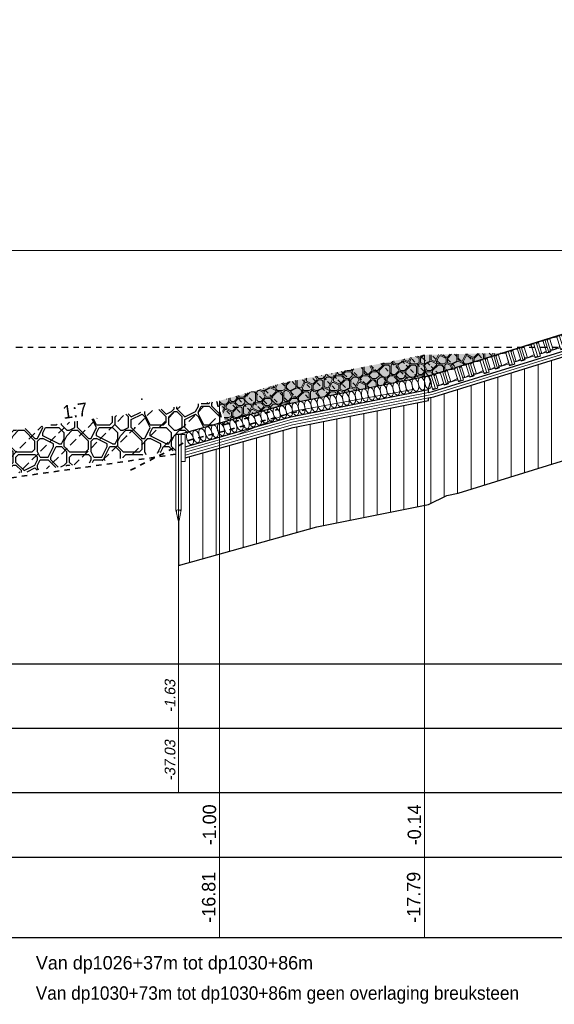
# Model space of a CAD drawing. Header units: metres. Extents: x -638 to 4513, y 95 to 2304.
# Tile 14 of 23: x 311 to 321, y 98 to 117. Entities that reach past the tile are written whole.
import ezdxf
from ezdxf.enums import TextEntityAlignment as Align

# ---------------------------------------------------------------- set-up
doc = ezdxf.new("R2010")
doc.units = ezdxf.units.M
doc.header["$LTSCALE"] = 0.1
for name, pattern in [('DASHED', [19.05, 12.7, -6.35]), ('geotextiel', [0.2, -0.1, 0.1]), ('NAP', [20, 12.5, -2.5, 2.5, -2.5])]:
    doc.linetypes.add(name, pattern=pattern)
for name, color, linetype in [('867', 7, 'Continuous'), ('999', 7, 'Continuous'), ('AL-2.5mm Tekst', 7, 'Continuous'), ('BS-KANT-KREUKELBERM', 255, 'Continuous'), ('BS-OVERIGE-LIJNEN', 174, 'Continuous'), ('BS-SCHEIDINGSLIJN-TALUDBEKL', 255, 'Continuous'), ('BS-TEENSCHOT-GECONSTRUEERD', 198, 'Continuous'), ('dp-arcering_lgrijs', 9, 'Continuous'), ('DP-BS-profiel', 9, 'Continuous'), ('DP-Matenbalk', 1, 'Continuous'), ('DP-Matenbalk_bestaandehoogten', 6, 'Continuous'), ('DP-Matenbalk_nwhoogten', 7, 'Continuous'), ('Wapeningnet weg', 3, 'DASHED')]:
    doc.layers.add(name, color=color, linetype=linetype)
for name, color, linetype, lineweight in [('BS-bekleding (overnem uit V8)', 253, 'Continuous', 9), ('DP-BS-arcering_klei', 253, 'Continuous', 0), ('DP-BS-Matenbalk_verlenglijnen', 253, 'Continuous', 0), ('DP-NAP-lijn', 6, 'NAP', 25), ('DP-NW-arcering_kreukelberm', 2, 'Continuous', 25), ('DP-NW-arcering_overlaging', 1, 'Continuous', 18), ('DP-NW-geotextiel', 3, 'geotextiel', 35), ('DP-NW-Matenbalk_verlenglijnen', 135, 'Continuous', 0), ('DP-NW-profiel', 9, 'Continuous', 50), ('DP-Vilvoortse', 253, 'vilvoortse', 13), ('DP-waterlijn', 1, 'Continuous', 13), ('DP-Waterlijn_tekst', 7, 'Continuous', 35), ('maatvoering-lin', 7, 'Continuous', 20), ('TL-2.5mm Tekst', 7, 'Continuous', 25)]:
    doc.layers.add(name, color=color, linetype=linetype, lineweight=lineweight)
doc.layers.get('DP-NW-profiel').off()
doc.styles.add('dp-besthgt', font='StagCAD.ttf', dxfattribs={"oblique": 10, "height": 0.2})
doc.styles.add('dp-nwhgt', font='StagCAD.ttf', dxfattribs={"height": 0.25})
doc.styles.add('StagCAD', font='StagCAD.ttf')
doc.linetypes.add('vilvoortse', pattern='A,0,-0.126,[198,VILVOORSTE.shx,S=0.004,R=0,X=0,Y=0],-0.126', length=0.252)

# ---------------------------------------------------------------- blocks, each defined once
blk = doc.blocks.new('A$C7F1E383F')
at = {"layer": 'BS-bekleding (overnem uit V8)'}
for p, q in [((0, 0), (0, -0.27)), ((0.5, 0), (0.5, -0.27)), ((1, 0), (1, -0.27)), ((1.5, 0), (1.5, -0.27)), ((2, 0), (2, -0.27)), ((2.5, 0), (2.5, -0.27)), ((3, 0), (3, -0.23))]:
    blk.add_line(p, q, dxfattribs=at)
at = {"layer": 'BS-bekleding (overnem uit V8)', "flags": 128}
for points in [[(0, 0), (0.5, 0)], [(0.053, 0), (0, -0.019)], [(0.053, 0), (0.053, -0.27)], [(0.053, 0), (0.1, -0.009)], [(0.1, 0), (0.1, -0.27)], [(0.1, -0.027), (0.138, 0)], [(0.138, 0), (0.23, -0.019)], [(0.138, 0), (0.138, -0.23)], [(0.23, 0), (0.23, -0.25)], [(0.23, -0.011), (0.272, 0)], [(0.272, 0), (0.31, -0.023)], [(0.272, 0), (0.272, -0.25)], [(0.31, 0), (0.31, -0.25)], [(0.31, -0.023), (0.362, 0)], [(0.362, 0), (0.5, -0.025)], [(0.362, 0), (0.362, -0.23)], [(0.5, 0), (0.5, -0.23)], [(0.5, 0), (1, 0)], [(0.553, 0), (0.5, -0.019)], [(0.553, 0), (0.553, -0.27)], [(0.553, 0), (0.6, -0.009)], [(0.6, 0), (0.6, -0.27)], [(0.6, -0.027), (0.638, 0)], [(0.638, 0), (0.73, -0.019)], [(0.638, 0), (0.638, -0.23)], [(0.73, 0), (0.73, -0.25)], [(0.73, -0.011), (0.772, 0)], [(0.772, 0), (0.81, -0.023)], [(0.772, 0), (0.772, -0.25)], [(0.81, 0), (0.81, -0.25)], [(0.81, -0.023), (0.862, 0)], [(0.862, 0), (1, -0.025)], [(0.862, 0), (0.862, -0.23)], [(1, 0), (1, -0.23)], [(1, 0), (1.5, 0)], [(1.053, 0), (1, -0.019)], [(1.053, 0), (1.053, -0.27)], [(1.053, 0), (1.1, -0.009)], [(1.1, 0), (1.1, -0.27)], [(1.1, -0.027), (1.138, 0)], [(1.138, 0), (1.23, -0.019)], [(1.138, 0), (1.138, -0.23)], [(1.23, 0), (1.23, -0.25)], [(1.23, -0.011), (1.272, 0)], [(1.272, 0), (1.31, -0.023)], [(1.272, 0), (1.272, -0.25)], [(1.31, 0), (1.31, -0.25)], [(1.31, -0.023), (1.362, 0)], [(1.362, 0), (1.5, -0.025)], [(1.362, 0), (1.362, -0.23)], [(1.5, 0), (1.5, -0.23)], [(1.5, 0), (2, 0)], [(1.553, 0), (1.5, -0.019)], [(1.553, 0), (1.553, -0.27)], [(1.553, 0), (1.6, -0.009)], [(1.6, 0), (1.6, -0.27)], [(1.6, -0.027), (1.638, 0)], [(1.638, 0), (1.73, -0.019)], [(1.638, 0), (1.638, -0.23)], [(1.73, 0), (1.73, -0.25)], [(1.73, -0.011), (1.772, 0)], [(1.772, 0), (1.81, -0.023)], [(1.772, 0), (1.772, -0.25)], [(1.81, 0), (1.81, -0.25)], [(1.81, -0.023), (1.862, 0)], [(1.862, 0), (2, -0.025)], [(1.862, 0), (1.862, -0.23)], [(2, 0), (2.5, 0)], [(2.053, 0), (2, -0.019)], [(2.053, 0), (2.053, -0.27)], [(2.053, 0), (2.1, -0.009)], [(2.1, 0), (2.1, -0.27)], [(2.1, -0.027), (2.138, 0)], [(2.138, 0), (2.23, -0.019)], [(2.138, 0), (2.138, -0.23)], [(2.23, 0), (2.23, -0.25)], [(2.23, -0.011), (2.272, 0)], [(2.272, 0), (2.31, -0.023)], [(2.272, 0), (2.272, -0.25)], [(2.31, 0), (2.31, -0.25)], [(2.31, -0.023), (2.362, 0)], [(2.362, 0), (2.5, -0.025)], [(2.362, 0), (2.362, -0.23)], [(2.5, 0), (2.5, -0.23)], [(2.5, 0), (3, 0)], [(2.553, 0), (2.5, -0.019)], [(2.553, 0), (2.553, -0.27)], [(2.553, 0), (2.6, -0.009)], [(2.6, 0), (2.6, -0.27)], [(2.6, -0.027), (2.638, 0)], [(2.638, 0), (2.73, -0.019)], [(2.638, 0), (2.638, -0.23)], [(2.73, 0), (2.73, -0.25)], [(2.73, -0.011), (2.772, 0)], [(2.772, 0), (2.81, -0.023)], [(2.772, 0), (2.772, -0.25)], [(2.81, 0), (2.81, -0.25)], [(2.81, -0.023), (2.862, 0)], [(2.862, 0), (3, -0.025)], [(2.862, 0), (2.862, -0.23)], [(0.053, -0.27), (0, -0.251)], [(0, -0.27), (0.1, -0.27)], [(0.053, -0.27), (0.1, -0.261)], [(0.1, -0.203), (0.138, -0.23)], [(0.1, -0.23), (0.23, -0.23)], [(0.138, -0.23), (0.23, -0.211)], [(0.23, -0.239), (0.272, -0.25)], [(0.23, -0.25), (0.31, -0.25)], [(0.272, -0.25), (0.31, -0.227)], [(0.31, -0.207), (0.362, -0.23)], [(0.31, -0.23), (0.5, -0.23)], [(0.362, -0.23), (0.5, -0.204)], [(0.553, -0.27), (0.5, -0.251)], [(0.5, -0.27), (0.6, -0.27)], [(0.553, -0.27), (0.6, -0.261)], [(0.6, -0.203), (0.638, -0.23)], [(0.6, -0.23), (0.73, -0.23)], [(0.638, -0.23), (0.73, -0.211)], [(0.73, -0.239), (0.772, -0.25)], [(0.73, -0.25), (0.81, -0.25)], [(0.772, -0.25), (0.81, -0.227)], [(0.81, -0.207), (0.862, -0.23)], [(0.81, -0.23), (1, -0.23)], [(0.862, -0.23), (1, -0.204)], [(1.053, -0.27), (1, -0.251)], [(1, -0.27), (1.1, -0.27)], [(1.053, -0.27), (1.1, -0.261)], [(1.1, -0.203), (1.138, -0.23)], [(1.1, -0.23), (1.23, -0.23)], [(1.138, -0.23), (1.23, -0.211)], [(1.23, -0.239), (1.272, -0.25)], [(1.23, -0.25), (1.31, -0.25)], [(1.272, -0.25), (1.31, -0.227)], [(1.31, -0.207), (1.362, -0.23)], [(1.31, -0.23), (1.5, -0.23)], [(1.362, -0.23), (1.5, -0.204)], [(1.553, -0.27), (1.5, -0.251)], [(1.5, -0.27), (1.6, -0.27)], [(1.553, -0.27), (1.6, -0.261)], [(1.6, -0.203), (1.638, -0.23)], [(1.6, -0.23), (1.73, -0.23)], [(1.638, -0.23), (1.73, -0.211)], [(1.73, -0.239), (1.772, -0.25)], [(1.73, -0.25), (1.81, -0.25)], [(1.772, -0.25), (1.81, -0.227)], [(1.81, -0.207), (1.862, -0.23)], [(1.81, -0.23), (2, -0.23)], [(1.862, -0.23), (2, -0.204)], [(2.053, -0.27), (2, -0.251)], [(2, -0.27), (2.1, -0.27)], [(2.053, -0.27), (2.1, -0.261)], [(2.1, -0.203), (2.138, -0.23)], [(2.1, -0.23), (2.23, -0.23)], [(2.138, -0.23), (2.23, -0.211)], [(2.23, -0.239), (2.272, -0.25)], [(2.23, -0.25), (2.31, -0.25)], [(2.272, -0.25), (2.31, -0.227)], [(2.31, -0.207), (2.362, -0.23)], [(2.31, -0.23), (2.5, -0.23)], [(2.362, -0.23), (2.5, -0.204)], [(2.553, -0.27), (2.5, -0.251)], [(2.5, -0.27), (2.6, -0.27)], [(2.553, -0.27), (2.6, -0.261)], [(2.6, -0.203), (2.638, -0.23)], [(2.6, -0.23), (2.73, -0.23)], [(2.638, -0.23), (2.73, -0.211)], [(2.73, -0.239), (2.772, -0.25)], [(2.73, -0.25), (2.81, -0.25)], [(2.772, -0.25), (2.81, -0.227)], [(2.81, -0.207), (2.862, -0.23)], [(2.81, -0.23), (3, -0.23)], [(2.862, -0.23), (3, -0.204)]]:
    blk.add_lwpolyline(points, dxfattribs=at)
blk = doc.blocks.new('*U52')
at = {"layer": 'DP-NAP-lijn'}
blk.add_line((0, 0), (552.76, 0), dxfattribs=at)
at = {"layer": 'DP-waterlijn'}
blk.add_line((0, 18), (268.9, 18), dxfattribs=at)
at = {"layer": 'DP-NAP-lijn', "style": 'StagCAD'}
blk.add_attdef('NAPLIJN', (6.25, 1), '', height=2.5, dxfattribs=at)
at = {"layer": 'DP-Waterlijn_tekst', "style": 'StagCAD'}
blk.add_attdef('WP', text='', height=2.5, dxfattribs=at).set_placement((11.17, 18), align=Align.BOTTOM_CENTER)
blk = doc.blocks.new('A$C444B368F')
at = {"layer": 'BS-bekleding (overnem uit V8)'}
for centre in [(1.604, 0.258), (1.72, 0.286), (1.837, 0.314), (1.954, 0.341), (2.071, 0.369), (2.188, 0.397), (0.786, 0.065), (0.903, 0.092), (1.02, 0.12), (1.137, 0.148), (1.253, 0.175), (1.37, 0.203), (1.487, 0.231), (0.086, -0.101), (0.202, -0.074), (0.319, -0.046), (0.436, -0.017), (0.553, 0.009), (0.67, 0.037)]:
    blk.add_ellipse(centre, major_axis=(0.028, -0.117), ratio=0.5, dxfattribs=at)
at = {"layer": 'DP-Vilvoortse', "color": 251, "ltscale": 4.8}
blk.add_lwpolyline([(-1.047, -0.643), (0.05, -0.142), (2.26, 0.339)], dxfattribs=at)

msp = doc.modelspace()

# ---------------------------------------------------------------- hatches: boundary and pattern name
at = {"layer": 'dp-arcering_lgrijs'}
h = msp.add_hatch(color=256, dxfattribs=at)
h.paths.add_polyline_path([(320.224, 110.563), (318.759, 110.526), (318.837, 110.134)])
h.paths.add_polyline_path([(318.837, 110.134), (318.759, 110.526), (316.483, 110.075), (316.115, 110.002), (314.938, 109.67), (315.046, 109.285), (315.193, 109.326), (316.209, 109.613), (316.561, 109.682)])
at = {"layer": 'DP-BS-arcering_klei'}
h = msp.add_hatch(dxfattribs=at)
h.set_pattern_fill('_U', color=251, scale=0.25, angle=90, style=0, pattern_type=0)
h.set_pattern_definition([(90, (-1036.12134, 79.0889), (-0.25, -1e-16), [])])
h.paths.add_polyline_path([(314.703, 108.721), (314.302, 108.608), (314.302, 108.54), (314.227, 108.54), (314.227, 107.64), (314.187, 107.44), (314.177, 107.44), (314.177, 106.599), (314.703, 106.747)])
h.paths.add_polyline_path([(314.938, 108.787), (314.703, 108.721), (314.703, 106.747), (314.938, 106.813)])
h.paths.add_polyline_path([(315.915, 109.062), (314.938, 108.787), (314.938, 106.813), (315.915, 107.088)])
h.paths.add_polyline_path([(316.209, 109.145), (315.915, 109.062), (315.915, 107.088), (316.209, 107.171)])
h.paths.add_polyline_path([(318.759, 109.659), (316.314, 109.175), (316.209, 109.145), (316.209, 107.171), (316.757, 107.325), (318.759, 107.722)])
h.paths.add_polyline_path([(318.837, 109.675), (318.759, 109.659), (318.759, 107.722), (318.837, 107.738)])
h.paths.add_polyline_path([(324.906, 109.655), (324.906, 110.67), (321.926, 110.67), (318.935, 109.745), (318.837, 109.726), (318.837, 107.738), (319.177, 107.907), (319.389, 107.949)])
h.paths.add_polyline_path([(324.906, 111.591), (321.926, 110.67), (324.906, 110.67)])
h.paths.add_polyline_path([(328.661, 112.66), (325.074, 111.693), (325.115, 111.55), (324.999, 111.517), (324.972, 111.612), (324.906, 111.591), (324.906, 110.67), (328.661, 110.67)])
h.paths.add_polyline_path([(329.626, 111.662), (329.626, 112.882), (328.771, 112.638), (328.757, 112.686), (328.661, 112.66), (328.661, 110.67), (328.771, 110.67), (329.661, 110.91), (329.661, 111.508), (329.657, 111.508)])
h.paths.add_polyline_path([(332.106, 111.441), (332.106, 113.435), (329.704, 112.749), (329.704, 112.71), (329.696, 111.662), (329.667, 111.508), (329.661, 111.508), (329.661, 110.91), (329.784, 110.788), (330.31, 110.93)])
h.paths.add_polyline_path([(333.006, 113.692), (332.106, 113.435), (332.106, 111.441), (332.503, 111.554), (333.006, 111.577)])
h.paths.add_polyline_path([(333.55, 113.796), (333.006, 113.641), (333.006, 111.577), (333.058, 111.63), (333.24, 111.638), (333.55, 111.685)])
h.paths.add_polyline_path([(334.171, 113.91), (333.749, 113.893), (333.76, 113.856), (333.55, 113.796), (333.55, 111.685), (334.171, 111.778)])
h.paths.add_polyline_path([(335.616, 113.968), (334.171, 113.91), (334.171, 111.778), (334.345, 111.805), (335.616, 111.799)])
h.paths.add_polyline_path([(336.548, 114.005), (335.616, 113.968), (335.616, 111.799), (335.812, 111.798), (336.548, 111.923)])
h.paths.add_polyline_path([(336.666, 114.01), (336.548, 114.005), (336.548, 111.923), (336.666, 111.943)])
h.paths.add_polyline_path([(343.431, 114.802), (341.729, 114.695), (336.87, 114.391), (336.879, 114.025), (336.666, 114.01), (336.666, 111.943), (336.943, 111.99), (343.431, 112.398)])
h.paths.add_polyline_path([(345.201, 114.168), (350.092, 115.409), (350.092, 116.492), (343.431, 114.802), (343.431, 112.398)])
h.paths.add_polyline_path([(351.171, 116.766), (350.092, 116.492), (350.092, 115.409), (351.171, 115.683)])
h.paths.add_polyline_path([(351.211, 116.766), (351.171, 116.766), (351.171, 115.683), (351.211, 115.723)])
h.paths.add_polyline_path([(353.092, 116.77), (351.211, 116.766), (351.211, 115.723), (351.555, 116.067), (353.092, 116.07)])
h.paths.add_polyline_path([(353.742, 116.772), (353.092, 116.77), (353.092, 116.07), (353.742, 116.072)])
h.paths.add_polyline_path([(353.742, 116.772), (353.742, 116.072), (353.869, 116.072), (354.942, 115.634), (354.942, 116.282)])
at = {"layer": 'DP-NW-arcering_kreukelberm'}
h = msp.add_hatch(dxfattribs=at)
h.set_pattern_fill('NATUURST', color=9, scale=0.1, style=0, pattern_type=2)
h.set_pattern_definition([(0, (310.0943, 108.1201), (1, 1), [0.05, -0.05, 0.1, -0.8]), (0, (309.6943, 108.1701), (1, 1), [0.25, -0.75]), (0, (309.6443, 108.2201), (1, 1), [0.25, -0.75]), (0, (310.0943, 108.4701), (1, 1), [0.05, -0.95]), (0, (309.5943, 108.5701), (1, 1), [0.15, -0.85]), (0, (309.5943, 108.6201), (1, 1), [0.15, -0.85]), (0, (310.1943, 108.6701), (1, 1), [0.3, -0.7]), (0, (310.1443, 108.7201), (1, 1), [0.3, -0.7]), (0, (309.8943, 108.8201), (1, 1), [0.1, -0.9]), (0, (309.9443, 108.8701), (1, 1), [0.05, -0.95]), (0, (309.4943, 108.9701), (1, 1), [0.05, -0.05, 0.05, -0.85]), (90, (309.4943, 108.7701), (-1, 1), [0.15, -0.85]), (90, (309.5443, 108.4201), (-1, 1), [0.05, -0.1, 0.05, -0.1, 0.2, -0.5]), (90, (309.6443, 109.0201), (-1, 1), [0.05, -0.95]), (90, (309.7943, 108.5701), (-1, 1), [0.05, -0.95]), (90, (309.8443, 108.8201), (-1, 1), [0.05, -0.95]), (90, (309.9443, 108.2701), (-1, 1), [0.1, -0.9]), (90, (309.9943, 108.2201), (-1, 1), [0.15, -0.85]), (90, (310.0443, 108.8201), (-1, 1), [0.1, -0.05, 0.1, -0.75]), (90, (310.0943, 108.5201), (-1, 1), [0.2, -0.8]), (90, (310.1443, 108.5201), (-1, 1), [0.1, -0.9]), (90, (310.2443, 108.1701), (-1, 1), [0.2, -0.8]), (90, (310.2943, 108.1701), (-1, 1), [0.15, -0.85]), (45, (309.8943, 108.2201), (0, 1), [0.07071, -1.3435]), (45, (310.0443, 108.4701), (0, 1), [0.07071, -1.3435]), (45, (310.1443, 108.6201), (0, 1), [0.07071, -1.3435]), (45, (309.4443, 108.7201), (0, 1), [0.07071, -1.3435]), (45, (309.5443, 108.9201), (0, 1), [0.07071, -1.3435]), (45, (309.9943, 108.3701), (0, 1), [0.14142, -1.2728]), (45, (310.0943, 109.0201), (0, 1), [0.14142, -1.2728]), (135, (310.0443, 108.0701), (-1, 0), [0.14142, -1.2728]), (135, (310.0943, 108.1201), (-1, 0), [0.14142, -1.2728]), (135, (310.2443, 108.3701), (-1, 0), [0.14142, -1.2728]), (135, (310.0943, 108.7201), (-1, 0), [0.14142, -1.2728]), (135, (310.1443, 108.7201), (-1, 0), [0.14142, -1.2728]), (135, (309.9443, 108.4201), (-1, 0), [0.21213, -1.20208]), (135, (310.2943, 108.3701), (-1, 0), [0.21213, -1.20208]), (135, (309.9443, 108.3701), (-1, 0), [0.28284, -1.13137]), (135, (309.4943, 108.9701), (-1, 0), [0.28284, -1.13137]), (135, (309.4943, 108.9201), (-1, 0), [0.28284, -1.13137]), (135, (309.5443, 108.3701), (-1, 0), [0.07071, -1.3435]), (135, (309.5443, 108.6201), (-1, 0), [0.07071, -1.3435]), (26.565, (310.1443, 108.12007), (1, 4e-10), [0.1118, -2.12426]), (26.565, (309.9443, 108.42007), (1, 4e-10), [0.1118, -2.12426]), (26.565, (310.2943, 108.32007), (1, 4e-10), [0.2236, -2.01246]), (26.565, (310.2943, 108.37007), (1, 4e-10), [0.2236, -2.01246]), (63.435, (309.9943, 108.87007), (5e-11, 1), [0.1118, -1.118, 0.2236, -0.78267]), (63.435, (309.4943, 108.47007), (5e-11, 1), [0.1118, -2.12426]), (63.435, (309.6443, 108.07007), (5e-11, 1), [0.1118, -2.12426]), (63.435, (309.5443, 108.47007), (5e-11, 1), [0.1118, -2.12426]), (63.435, (310.0443, 108.92007), (5e-11, 1), [0.1118, -2.12426]), (63.435, (309.9943, 108.87007), (5e-11, 1), [0.1118, -2.12426]), (63.435, (309.7943, 108.62007), (5e-11, 1), [0.22361, -2.01246]), (63.435, (309.7443, 108.62007), (5e-11, 1), [0.22361, -2.01246]), (116.565, (309.5943, 108.62007), (-4e-10, 1), [0.1118, -2.12426]), (116.565, (309.6443, 108.17007), (-4e-10, 1), [0.22361, -2.01246]), (116.565, (309.6443, 108.22007), (-4e-10, 1), [0.22361, -2.01246]), (153.435, (309.8443, 108.87007), (-1, 5e-11), [0.22361, -2.01246]), (153.435, (309.9443, 108.87007), (-1, 5e-11), [0.33541, -1.90066]), (45, (309.61526, 108.07007), (-0.22097, 0.22097), [0.15625, -0.078125])])
h.paths.add_polyline_path([(314.177, 109.04), (314.976, 109.265), (314.938, 109.67), (309.988, 108.963), (309.394, 108.07), (314.127, 108.746), (314.127, 109.04)])
at = {"layer": 'DP-NW-arcering_overlaging'}
h = msp.add_hatch(dxfattribs=at)
h.set_pattern_fill('NATUURST', color=9, scale=0.05, angle=90, style=0, pattern_type=2)
h.set_pattern_definition([(90, (314.913, 109.63514), (-0.5, 0.5), [0.025, -0.025, 0.05, -0.4]), (90, (314.888, 109.43514), (-0.5, 0.5), [0.125, -0.375]), (90, (314.863, 109.41014), (-0.5, 0.5), [0.125, -0.375]), (90, (314.738, 109.63514), (-0.5, 0.5), [0.025, -0.475]), (90, (314.688, 109.38514), (-0.5, 0.5), [0.075, -0.425]), (90, (314.663, 109.38514), (-0.5, 0.5), [0.075, -0.425]), (90, (314.638, 109.68514), (-0.5, 0.5), [0.15, -0.35]), (90, (314.613, 109.66014), (-0.5, 0.5), [0.15, -0.35]), (90, (314.563, 109.53514), (-0.5, 0.5), [0.05, -0.45]), (90, (314.538, 109.56014), (-0.5, 0.5), [0.025, -0.475]), (90, (314.488, 109.33514), (-0.5, 0.5), [0.025, -0.025, 0.025, -0.425]), (180, (314.588, 109.33514), (-0.5, -0.5), [0.075, -0.425]), (180, (314.763, 109.36014), (-0.5, -0.5), [0.025, -0.05, 0.025, -0.05, 0.1, -0.25]), (180, (314.463, 109.41014), (-0.5, -0.5), [0.025, -0.475]), (180, (314.688, 109.48514), (-0.5, -0.5), [0.025, -0.475]), (180, (314.563, 109.51014), (-0.5, -0.5), [0.025, -0.475]), (180, (314.838, 109.56014), (-0.5, -0.5), [0.05, -0.45]), (180, (314.863, 109.58514), (-0.5, -0.5), [0.075, -0.425]), (180, (314.563, 109.61014), (-0.5, -0.5), [0.05, -0.025, 0.05, -0.375]), (180, (314.713, 109.63514), (-0.5, -0.5), [0.1, -0.4]), (180, (314.713, 109.66014), (-0.5, -0.5), [0.05, -0.45]), (180, (314.888, 109.71014), (-0.5, -0.5), [0.1, -0.4]), (180, (314.888, 109.73514), (-0.5, -0.5), [0.075, -0.425]), (135, (314.863, 109.53514), (-0.5, 3e-17), [0.035355, -0.67175]), (135, (314.738, 109.61014), (-0.5, 3e-17), [0.035355, -0.67175]), (135, (314.663, 109.66014), (-0.5, 3e-17), [0.035355, -0.67175]), (135, (314.613, 109.31014), (-0.5, 3e-17), [0.035355, -0.67175]), (135, (314.513, 109.36014), (-0.5, 3e-17), [0.035355, -0.67175]), (135, (314.788, 109.58514), (-0.5, 3e-17), [0.07071, -0.636396]), (135, (314.463, 109.63514), (-0.5, 3e-17), [0.07071, -0.636396]), (225, (314.938, 109.61014), (-3e-17, -0.5), [0.07071, -0.636396]), (225, (314.913, 109.63514), (-3e-17, -0.5), [0.07071, -0.636396]), (225, (314.788, 109.71014), (-3e-17, -0.5), [0.07071, -0.636396]), (225, (314.613, 109.63514), (-3e-17, -0.5), [0.07071, -0.636396]), (225, (314.613, 109.66014), (-3e-17, -0.5), [0.07071, -0.636396]), (225, (314.763, 109.56014), (-3e-17, -0.5), [0.106066, -0.60104]), (225, (314.788, 109.73514), (-3e-17, -0.5), [0.106066, -0.60104]), (225, (314.788, 109.56014), (-3e-17, -0.5), [0.14142, -0.565685]), (225, (314.488, 109.33514), (-3e-17, -0.5), [0.14142, -0.565685]), (225, (314.513, 109.33514), (-3e-17, -0.5), [0.14142, -0.565685]), (225, (314.788, 109.36014), (-3e-17, -0.5), [0.035355, -0.67175]), (225, (314.663, 109.36014), (-3e-17, -0.5), [0.035355, -0.67175]), (116.565, (314.913, 109.66014), (-2e-10, 0.5), [0.0559, -1.062132]), (116.565, (314.763, 109.56014), (-2e-10, 0.5), [0.0559, -1.062132]), (116.565, (314.813, 109.73514), (-2e-10, 0.5), [0.111803, -1.00623]), (116.565, (314.788, 109.73514), (-2e-10, 0.5), [0.111803, -1.00623]), (153.435, (314.538, 109.58514), (-0.5, 3e-11), [0.0559, -0.559, 0.1118, -0.391334]), (153.435, (314.738, 109.33514), (-0.5, 3e-11), [0.0559, -1.062132]), (153.435, (314.938, 109.41014), (-0.5, 3e-11), [0.0559, -1.062132]), (153.435, (314.738, 109.36014), (-0.5, 3e-11), [0.0559, -1.062132]), (153.435, (314.513, 109.61014), (-0.5, 3e-11), [0.0559, -1.062132]), (153.435, (314.538, 109.58514), (-0.5, 3e-11), [0.0559, -1.062132]), (153.435, (314.663, 109.48514), (-0.5, 3e-11), [0.111803, -1.00623]), (153.435, (314.663, 109.46014), (-0.5, 3e-11), [0.111803, -1.00623]), (206.565, (314.663, 109.38514), (-0.5, -2e-10), [0.0559, -1.062132]), (206.565, (314.888, 109.41014), (-0.5, -2e-10), [0.111803, -1.00623]), (206.565, (314.863, 109.41014), (-0.5, -2e-10), [0.111803, -1.00623]), (243.435, (314.538, 109.51014), (-3e-11, -0.5), [0.111803, -1.00623]), (243.435, (314.538, 109.56014), (-3e-11, -0.5), [0.167705, -0.95033]), (135, (314.938, 109.39562), (-0.1104854, -0.1104854), [0.078125, -0.0390625])])
h.paths.add_polyline_path([(320.224, 110.563), (318.759, 110.526), (318.837, 110.134)])
h.paths.add_polyline_path([(318.837, 110.134), (318.759, 110.526), (316.483, 110.075), (316.115, 110.002), (314.938, 109.67), (315.046, 109.285), (315.193, 109.326), (316.209, 109.613), (316.561, 109.682)])

# ---------------------------------------------------------------- linework, layer by layer
at = {"layer": '867'}
msp.add_point((313.208, 109.009), dxfattribs=at)
at = {"layer": '999'}
msp.add_point((314.909, 109.115), dxfattribs=at)
at = {"layer": 'BS-bekleding (overnem uit V8)'}
for centre, major_axis in [((318.59, 109.966), (0.024, -0.118)), ((318.708, 109.989), (0.024, -0.118)), ((318.826, 110.011), (0.024, -0.118)), ((316.006, 109.431), (0.033, -0.115)), ((316.122, 109.464), (0.033, -0.115)), ((316.237, 109.497), (0.033, -0.115)), ((315.314, 109.234), (0.033, -0.115)), ((315.429, 109.266), (0.033, -0.115)), ((315.545, 109.299), (0.033, -0.115)), ((315.66, 109.332), (0.033, -0.115)), ((315.775, 109.365), (0.033, -0.115)), ((315.891, 109.398), (0.033, -0.115)), ((314.621, 109.036), (0.033, -0.115)), ((314.736, 109.071), (0.033, -0.115)), ((314.852, 109.102), (0.033, -0.115)), ((314.967, 109.135), (0.033, -0.115)), ((315.083, 109.168), (0.033, -0.115)), ((315.198, 109.201), (0.033, -0.115)), ((314.39, 108.971), (0.033, -0.115)), ((314.506, 109.004), (0.033, -0.115))]:
    msp.add_ellipse(centre, major_axis=major_axis, ratio=0.5, dxfattribs=at)
at = {"layer": 'BS-KANT-KREUKELBERM'}
msp.add_point((316.209, 109.613), dxfattribs=at)
at = {"layer": 'BS-OVERIGE-LIJNEN'}
msp.add_point((313.362, 109.166), dxfattribs=at)
at = {"layer": 'BS-SCHEIDINGSLIJN-TALUDBEKL'}
msp.add_point((318.837, 110.134), dxfattribs=at)
at = {"layer": 'BS-TEENSCHOT-GECONSTRUEERD'}
for p in [(313.49, 109.7), (313.49, 108.97)]:
    msp.add_point(p, dxfattribs=at)
at = {"layer": 'DP-BS-Matenbalk_verlenglijnen'}
for q in [(314.177, 109.04), (314.177, 102.37)]:
    msp.add_line((314.177, 105.97), q, dxfattribs=at)
at = {"layer": 'DP-BS-profiel'}
for p, q in [((318.837, 109.879), (318.866, 110.011)), ((318.837, 109.828), (318.837, 109.879))]:
    msp.add_line(p, q, dxfattribs=at)
at = {"layer": 'DP-BS-profiel', "color": 1, "lineweight": 18}
for p, q in [((314.127, 109.04), (314.227, 109.04)), ((314.177, 107.44), (314.177, 107.6))]:
    msp.add_line(p, q, dxfattribs=at)
at = {"layer": 'DP-BS-profiel'}
for points in [[(314.177, 109.04), (316.209, 109.613), (318.837, 110.134), (324.906, 112.01), (328.661, 113.023)], [(318.837, 109.828), (318.911, 109.842), (324.945, 111.708)], [(318.837, 109.726), (318.935, 109.745), (324.974, 111.612)], [(314.302, 108.816), (316.267, 109.369), (318.837, 109.879)], [(318.837, 109.675), (318.837, 109.726)], [(314.302, 108.608), (316.314, 109.175), (318.837, 109.675)], [(319.177, 107.907), (319.389, 107.949), (324.906, 109.655)], [(318.837, 107.738), (319.177, 107.907)], [(314.177, 107.44), (314.177, 106.599), (316.757, 107.325), (318.837, 107.738)]]:
    msp.add_lwpolyline(points, dxfattribs=at)
at = {"layer": 'DP-BS-profiel', "color": 251, "lineweight": 18}
for points in [[(318.837, 109.777), (318.923, 109.794), (324.959, 111.66)], [(314.302, 108.764), (316.279, 109.321), (318.837, 109.828)], [(314.302, 108.712), (316.29, 109.272), (318.837, 109.777)], [(314.302, 108.66), (316.302, 109.223), (318.837, 109.726)]]:
    msp.add_lwpolyline(points, dxfattribs=at)
at = {"layer": 'DP-BS-profiel', "color": 1, "lineweight": 18}
msp.add_lwpolyline([(314.127, 107.64), (314.127, 109.04), (314.137, 109.05), (314.217, 109.05), (314.227, 109.04), (314.227, 107.64), (314.187, 107.44), (314.167, 107.44)], close=True, dxfattribs=at)
msp.add_lwpolyline([(314.227, 109.04), (314.302, 109.04), (314.302, 108.54), (314.227, 108.54)], dxfattribs=at)
msp.add_ellipse((314.156, 107.6), major_axis=(0, 0.04), ratio=0.525, start_param=4.712389, end_param=7.853982, dxfattribs=at)
at = {"layer": 'DP-BS-profiel', "color": 1, "lineweight": 18, "extrusion": (0, 0, -1)}
msp.add_ellipse((314.198, 107.6), major_axis=(0, 0.04), ratio=0.525, start_param=4.712389, end_param=7.853982, dxfattribs=at)
at = {"layer": 'DP-Matenbalk'}
for p, q in [((305.666, 104.77), (354.942, 104.77)), ((305.666, 103.57), (354.942, 103.57)), ((305.666, 102.37), (354.942, 102.37)), ((305.666, 101.17), (354.942, 101.17)), ((305.666, 99.67), (354.942, 99.67))]:
    msp.add_line(p, q, dxfattribs=at)
at = {"layer": 'DP-NW-geotextiel', "ltscale": 10}
msp.add_lwpolyline([(314.89, 109.657), (315.012, 109.223), (316.023, 109.508)], dxfattribs=at)
at = {"layer": 'DP-NW-geotextiel', "color": 9, "ltscale": 10, "flags": 128}
for points in [[(313.283, 108.378), (314.357, 108.929), (316.543, 109.508)], [(314.127, 108.675), (309.384, 107.997)]]:
    msp.add_lwpolyline(points, dxfattribs=at)
at = {"layer": 'DP-NW-Matenbalk_verlenglijnen'}
for p, q in [((318.759, 110.526), (318.759, 99.67)), ((314.938, 109.67), (314.938, 99.67))]:
    msp.add_line(p, q, dxfattribs=at)

# ---------------------------------------------------------------- block references
at = {"layer": 'DP-NAP-lijn', "xscale": 0.09999999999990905, "yscale": 0.09999999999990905, "zscale": 0.09999999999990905}
msp.add_blockref('*U52', (299.666, 110.67), dxfattribs=at)
at = {"layer": 'DP-NW-profiel', "rotation": 17.33876533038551}
msp.add_blockref('A$C7F1E383F', (318.837, 110.134), dxfattribs=at)
at = {"layer": 'Wapeningnet weg', "rotation": 358.0724460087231}
msp.add_blockref('A$C444B368F', (316.273, 109.619), dxfattribs=at)

# ---------------------------------------------------------------- texts
at = {"layer": 'AL-2.5mm Tekst', "insert": (311.516, 99.325), "char_height": 0.25, "width": 7.16697, "attachment_point": 1, "style": 'StagCAD'}
msp.add_mtext('Van dp1026+37m tot dp1030+86m', dxfattribs=at)
at = {"layer": 'DP-Matenbalk_bestaandehoogten', "style": 'dp-besthgt', "oblique": 10}
for s, p in [('-1.63', (314.177, 104.17)), ('-37.03', (314.177, 102.97))]:
    msp.add_text(s, height=0.2, rotation=90, dxfattribs=at).set_placement(p, align=Align.BOTTOM_CENTER)
at = {"layer": 'DP-Matenbalk_nwhoogten', "style": 'dp-nwhgt'}
for tag, text, p in [('-1.00', 'HGT', (314.951, 101.77)), ('-0.14', 'HGT', (318.772, 101.77)), ('-16.81', 'AFST', (314.938, 100.42)), ('-17.79', 'AFST', (318.759, 100.42))]:
    msp.add_attdef(tag, text=text, height=0.25, rotation=90, dxfattribs=at).set_placement(p, align=Align.BOTTOM_CENTER)
at = {"layer": 'maatvoering-lin', "lineweight": 30, "style": 'StagCAD'}
msp.add_text('1:7', height=0.25, rotation=7.8252, dxfattribs=at).set_placement((312.032, 109.331))
at = {"layer": 'TL-2.5mm Tekst', "lineweight": 35, "style": 'StagCAD', "width": 0.96}
msp.add_text('Van dp1030+73m tot dp1030+86m geen overlaging breuksteen', height=0.25, dxfattribs=at).set_placement((311.514, 98.636), align=Align.MIDDLE_LEFT)

doc.saveas('drawing.dxf')
